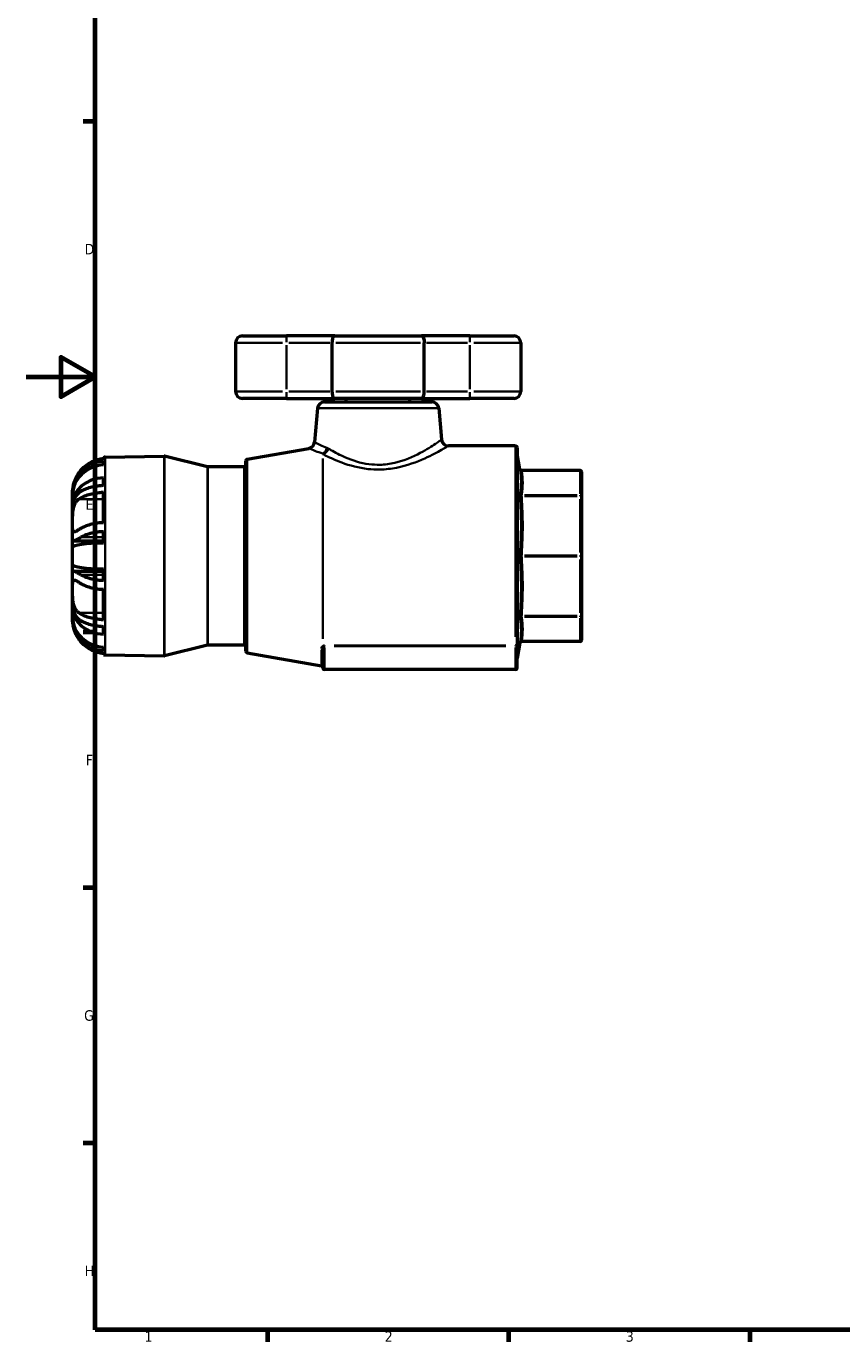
# Model space of a CAD drawing. Header units: millimetres. Extents: x 0 to 948, y -38 to 842.
# Tile 1 of 7: x 0 to 237, y 17 to 399. Entities that reach past the tile are written whole.
import ezdxf

# ---------------------------------------------------------------- set-up
doc = ezdxf.new("R2010")
doc.units = ezdxf.units.MM
for name, color, linetype, lineweight in [('Border (ANSI)', 7, 'Continuous', 70), ('Visible (ANSI)', 7, 'Continuous', 50), ('Visible Narrow (ANSI)', 7, 'Continuous', 35)]:
    doc.layers.add(name, color=color, linetype=linetype, lineweight=lineweight)
doc.styles.add('Note Text (ANSI)', font='tahoma.ttf')

# ---------------------------------------------------------------- blocks, each defined once
blk = doc.blocks.new('Borders Default Border')
at = {"layer": 'Border (ANSI)'}
for p, q in [((20, 371.25), (16.55, 371.25)), ((20, 222.75), (16.55, 222.75)), ((20, 148.5), (16.55, 148.5)), ((20, 74.25), (16.55, 74.25)), ((70.08, 20), (70.08, 16.55)), ((140.17, 20), (140.17, 16.55)), ((210.25, 20), (210.25, 16.55))]:
    blk.add_line(p, q, dxfattribs=at)
at = {"layer": 'Border (ANSI)', "flags": 128}
for points in [[(20, 20), (20, 574), (821, 574), (821, 20), (20, 20)], [(0, 297), (20, 297), (10, 302.77), (10, 291.23), (20, 297)]]:
    blk.add_lwpolyline(points, dxfattribs=at)
at = {"layer": 'Border (ANSI)', "char_height": 3.05, "attachment_point": 7, "style": 'Note Text (ANSI)'}
for s, insert in [('D', (16.96, 332.6)), ('E', (17.21, 258.35)), ('F', (17.29, 184.1)), ('G', (16.81, 109.79)), ('H', (16.97, 35.6)), ('1', (34.35, 16.55)), ('2', (104.2, 16.55)), ('3', (174.26, 16.49))]:
    blk.add_mtext(s, dxfattribs=dict(at, insert=insert))

msp = doc.modelspace()

# ---------------------------------------------------------------- linework, layer by layer
at = {"layer": 'Visible (ANSI)'}
for p, q in [((60.819, 306.927), (60.819, 292.727)), ((62.819, 308.927), (75.619, 308.927)), ((89.632, 308.927), (75.619, 308.927)), ((88.836, 306.927), (88.836, 292.727)), ((89.632, 308.927), (114.886, 308.927)), ((128.899, 308.927), (114.886, 308.927)), ((115.681, 292.727), (115.681, 306.927)), ((128.899, 308.927), (141.699, 308.927)), ((143.699, 306.927), (143.699, 292.727)), ((75.619, 290.727), (62.819, 290.727)), ((75.619, 290.727), (89.632, 290.727)), ((114.886, 290.727), (89.632, 290.727)), ((93.009, 289.727), (93.009, 290.727)), ((111.509, 289.727), (111.509, 290.727)), ((114.886, 290.727), (128.899, 290.727)), ((141.699, 290.727), (128.899, 290.727)), ((84.631, 287.902), (83.765, 278.007)), ((86.624, 289.727), (117.894, 289.727)), ((119.886, 287.902), (120.686, 278.753)), ((64.192, 273.05), (82.12, 276.212)), ((142.167, 276.927), (122.679, 276.927)), ((142.667, 276.427), (142.667, 219.32)), ((22.419, 273.146), (22.419, 273.607)), ((22.419, 271.424), (22.419, 272.56)), ((22.891, 273.627), (40.034, 273.926)), ((52.62, 270.862), (40.161, 273.912)), ((63.779, 217.297), (63.779, 272.558)), ((143.459, 270.194), (142.674, 274.644)), ((22.419, 265.395), (22.419, 267.681)), ((63.279, 270.847), (52.739, 270.847)), ((160.959, 269.781), (143.951, 269.781)), ((161.459, 262.148), (161.459, 269.281)), ((13.459, 263.352), (13.459, 264.028)), ((13.459, 263.352), (13.496, 263.352)), ((13.459, 262.574), (13.459, 263.352)), ((13.459, 260.081), (13.459, 262.574)), ((13.459, 260.081), (13.573, 260.081)), ((13.459, 258.503), (13.459, 260.081)), ((22.419, 254.603), (22.419, 263.471)), ((161.459, 244.927), (161.459, 262.148)), ((13.459, 254.478), (13.459, 258.503)), ((13.459, 249.776), (13.459, 254.478)), ((13.459, 247.421), (13.459, 249.776)), ((13.748, 249.358), (22.419, 249.358)), ((22.419, 248.671), (22.419, 252.092)), ((13.459, 242.434), (13.459, 247.421)), ((161.459, 227.707), (161.459, 244.927)), ((13.459, 240.078), (13.459, 242.434)), ((22.419, 237.762), (22.419, 241.184)), ((13.459, 235.377), (13.459, 240.078)), ((13.748, 240.497), (22.419, 240.497)), ((13.459, 231.352), (13.459, 235.377)), ((22.419, 226.384), (22.419, 235.252)), ((13.459, 229.773), (13.459, 231.352)), ((13.459, 229.773), (13.573, 229.773)), ((13.459, 227.28), (13.459, 229.773)), ((13.459, 226.503), (13.459, 227.28)), ((13.459, 226.503), (13.496, 226.503)), ((13.459, 225.826), (13.459, 226.503)), ((161.459, 220.574), (161.459, 227.707)), ((22.419, 222.174), (22.419, 224.46)), ((22.419, 217.295), (22.419, 218.431)), ((52.62, 218.993), (40.161, 215.943)), ((63.279, 219.007), (52.739, 219.007)), ((142.667, 218.849), (142.667, 219.32)), ((142.667, 212.427), (142.667, 218.849)), ((143.459, 219.66), (142.674, 215.21)), ((160.959, 220.074), (143.951, 220.074)), ((22.419, 216.248), (22.419, 216.708)), ((22.891, 216.228), (40.034, 215.929)), ((64.192, 216.805), (85.767, 213)), ((86.18, 212.427), (86.18, 217.675)), ((142.167, 211.927), (86.68, 211.927))]:
    msp.add_line(p, q, dxfattribs=at)
for centre, radius, start, end in [((62.819, 306.927), 2, 90, 180), ((141.699, 306.927), 2, 0, 90), ((62.819, 292.727), 2, 180, 270), ((141.699, 292.727), 2, 270, 0), ((86.624, 287.727), 2, 90, 175), ((117.894, 287.727), 2, 5, 90), ((81.773, 278.181), 2, 280, 355), ((122.679, 278.927), 2, 185, 270), ((142.167, 276.427), 0.5, 0, 90), ((23.059, 264.028), 9.6, 91, 93.82255), ((40.043, 273.426), 0.5, 76.24272, 91), ((64.279, 272.558), 0.5, 100, 180), ((143.167, 274.731), 0.5, 180, 190), ((52.739, 271.347), 0.5, 256.24272, 270), ((63.279, 271.347), 0.5, 270, 0), ((143.951, 270.281), 0.5, 190, 270), ((160.959, 269.281), 0.5, 0, 90), ((52.739, 218.507), 0.5, 90, 103.75728), ((63.279, 218.507), 0.5, 0, 90), ((143.951, 219.574), 0.5, 90, 170), ((160.959, 220.574), 0.5, 270, 0), ((23.059, 225.826), 9.6, 266.17745, 269), ((40.043, 216.428), 0.5, 269, 283.75728), ((64.279, 217.297), 0.5, 180, 260), ((143.167, 215.124), 0.5, 170, 180), ((85.68, 212.508), 0.5, 0, 80), ((86.68, 212.427), 0.5, 180, 270), ((142.167, 212.427), 0.5, 270, 0)]:
    msp.add_arc(centre, radius, start, end, dxfattribs=at)
for centre, ratio, start_param, end_param in [((23.059, 262.574), 0.9238795, 4.7791051, 6.2831853), ((23.059, 260.081), 0.7933533, 4.7791051, 6.2831853), ((23.059, 247.421), 0.1305262, 4.7791051, 6.2831853), ((23.059, 242.434), 0.1305262, 0, 1.5040802), ((23.059, 229.773), 0.7933533, 0, 1.5040802), ((23.059, 227.28), 0.9238795, 0, 1.5040802)]:
    msp.add_ellipse(centre, major_axis=(-9.6, 0), ratio=ratio, start_param=start_param, end_param=end_param, dxfattribs=at)
for points, knots in [([(89.632, 308.927), (89.631, 308.927), (89.63, 308.927), (89.568, 308.927), (89.507, 308.91), (89.389, 308.842), (89.333, 308.793), (89.187, 308.616), (89.104, 308.46), (88.972, 308.084), (88.921, 307.872), (88.853, 307.412), (88.836, 307.171), (88.836, 306.927)], [-0.65446927, -0.65446927, -0.65446927, -0.65446927, -0.65378216, -0.65378216, -0.60541587, -0.60541587, -0.55744867, -0.55744867, -0.47613668, -0.47613668, -0.40026732, -0.40026732, -0.32689108, -0.32689108, -0.32689108, -0.32689108]), ([(114.886, 308.927), (114.886, 308.927), (114.887, 308.927), (114.949, 308.927), (115.01, 308.91), (115.128, 308.842), (115.185, 308.793), (115.33, 308.616), (115.413, 308.46), (115.545, 308.084), (115.596, 307.872), (115.664, 307.412), (115.681, 307.171), (115.681, 306.927)], [-0.00068711, -0.00068711, -0.00068711, -0.00068711, 0, 0, 0.04836629, 0.04836629, 0.09633349, 0.09633349, 0.17764548, 0.17764548, 0.25351485, 0.25351485, 0.32689108, 0.32689108, 0.32689108, 0.32689108]), ([(88.836, 292.727), (88.836, 292.483), (88.853, 292.243), (88.921, 291.783), (88.972, 291.571), (89.104, 291.195), (89.187, 291.039), (89.333, 290.862), (89.389, 290.812), (89.507, 290.745), (89.568, 290.728), (89.63, 290.727), (89.631, 290.727), (89.632, 290.727)], [-0.32689108, -0.32689108, -0.32689108, -0.32689108, -0.25351485, -0.25351485, -0.17764548, -0.17764548, -0.09633349, -0.09633349, -0.04836629, -0.04836629, 0, 0, 0.00068711, 0.00068711, 0.00068711, 0.00068711]), ([(114.886, 290.727), (114.886, 290.727), (114.887, 290.727), (114.949, 290.728), (115.01, 290.745), (115.128, 290.812), (115.185, 290.862), (115.33, 291.039), (115.413, 291.195), (115.545, 291.571), (115.596, 291.783), (115.664, 292.243), (115.681, 292.483), (115.681, 292.727)], [-0.65446927, -0.65446927, -0.65446927, -0.65446927, -0.65378216, -0.65378216, -0.60541587, -0.60541587, -0.55744867, -0.55744867, -0.47613668, -0.47613668, -0.40026732, -0.40026732, -0.32689108, -0.32689108, -0.32689108, -0.32689108]), ([(22.419, 273.146), (22.019, 273.119), (21.606, 273.065), (20.57, 272.857), (19.955, 272.663), (18.865, 272.208), (18.29, 271.904), (17.218, 271.18), (16.72, 270.76), (15.957, 269.989), (15.612, 269.585), (15.301, 269.148)], [0.06227244, 0.06227244, 0.06227244, 0.06227244, 0.17649473, 0.17649473, 0.35298947, 0.35298947, 0.53094874, 0.53094874, 0.70890802, 0.70890802, 0.85665273, 0.85665273, 0.85665273, 0.85665273]), ([(15.822, 269.148), (15.994, 269.355), (16.17, 269.55), (16.762, 270.156), (17.257, 270.579), (18.326, 271.311), (18.9, 271.618), (19.985, 272.076), (20.594, 272.27), (21.617, 272.478), (22.024, 272.532), (22.419, 272.56)], [5.29063926, 5.29063926, 5.29063926, 5.29063926, 5.36657677, 5.36657677, 5.54480761, 5.54480761, 5.72303845, 5.72303845, 5.89791723, 5.89791723, 6.01053133, 6.01053133, 6.01053133, 6.01053133]), ([(15.301, 269.148), (15.041, 268.783), (14.803, 268.404), (14.43, 267.723), (14.285, 267.427), (14.024, 266.821), (13.911, 266.516), (13.68, 265.784), (13.594, 265.388), (13.482, 264.675), (13.467, 264.39), (13.458, 264.092), (13.459, 264.028), (13.459, 264.028)], [-3.5421651, -3.5421651, -3.5421651, -3.5421651, -3.3548664, -3.3548664, -3.2114452, -3.2114452, -3.0583508, -3.0583508, -2.826112, -2.826112, -2.5594804, -2.5594804, -2.3639597, -2.3639597, -2.3639597, -2.3639597]), ([(13.459, 263.352), (13.459, 263.656), (13.482, 263.989), (13.59, 264.696), (13.672, 265.062), (13.874, 265.731), (13.978, 266.024), (14.239, 266.656), (14.4, 266.991), (14.929, 267.961), (15.347, 268.576), (15.822, 269.148)], [-0.71571881, -0.71571881, -0.71571881, -0.71571881, -0.57650131, -0.57650131, -0.4417841, -0.4417841, -0.3393388, -0.3393388, -0.22321336, -0.22321336, 0, 0, 0, 0]), ([(22.419, 265.395), (22.024, 265.381), (21.617, 265.354), (20.594, 265.25), (19.985, 265.153), (18.9, 264.924), (18.326, 264.77), (17.257, 264.404), (16.762, 264.193), (16.17, 263.89), (15.994, 263.792), (15.822, 263.689)], [0.06226467, 0.06226467, 0.06226467, 0.06226467, 0.17487878, 0.17487878, 0.34975756, 0.34975756, 0.52798839, 0.52798839, 0.70621923, 0.70621923, 0.78215675, 0.78215675, 0.78215675, 0.78215675]), ([(13.459, 254.478), (13.459, 254.524), (13.459, 254.57), (13.459, 255.156), (13.456, 255.742), (13.486, 256.993), (13.522, 257.648), (13.686, 258.722), (13.784, 259.143), (14.036, 259.87), (14.18, 260.177), (14.565, 260.799), (14.819, 261.089), (15.169, 261.375), (15.234, 261.425), (15.301, 261.472)], [-1.77095569, -1.77095569, -1.77095569, -1.77095569, -1.75422434, -1.75422434, -1.56177191, -1.56177191, -1.35566569, -1.35566569, -1.20909613, -1.20909613, -1.08165462, -1.08165462, -0.91946172, -0.91946172, -0.88356152, -0.88356152, -0.88356152, -0.88356152]), ([(15.822, 263.689), (15.765, 263.655), (15.709, 263.619), (15.253, 263.318), (14.897, 262.995), (14.437, 262.4), (14.296, 262.181), (14.06, 261.736), (13.963, 261.517), (13.77, 260.987), (13.684, 260.671), (13.505, 259.757), (13.459, 259.142), (13.459, 258.503)], [-0.75064071, -0.75064071, -0.75064071, -0.75064071, -0.72394152, -0.72394152, -0.5307548, -0.5307548, -0.43095717, -0.43095717, -0.34381399, -0.34381399, -0.23175646, -0.23175646, -0.03556814, -0.03556814, -0.03556814, -0.03556814]), ([(15.301, 261.472), (15.612, 261.69), (15.957, 261.892), (16.72, 262.278), (17.218, 262.488), (18.29, 262.849), (18.865, 263.002), (19.955, 263.229), (20.57, 263.326), (21.606, 263.43), (22.019, 263.457), (22.419, 263.471)], [4.97226155, 4.97226155, 4.97226155, 4.97226155, 5.12000627, 5.12000627, 5.29796554, 5.29796554, 5.47592482, 5.47592482, 5.65241955, 5.65241955, 5.76664184, 5.76664184, 5.76664184, 5.76664184]), ([(15.301, 252.604), (15.2, 252.533), (15.104, 252.467), (14.743, 252.229), (14.505, 252.09), (14.139, 251.938), (14.001, 251.907), (13.755, 251.937), (13.661, 252.015), (13.511, 252.353), (13.48, 252.661), (13.456, 253.46), (13.459, 253.938), (13.459, 254.478)], [-2.65869807, -2.65869807, -2.65869807, -2.65869807, -2.60511584, -2.60511584, -2.44907341, -2.44907341, -2.3218261, -2.3218261, -2.17073938, -2.17073938, -1.96736542, -1.96736542, -1.77095569, -1.77095569, -1.77095569, -1.77095569]), ([(22.419, 254.603), (22.019, 254.589), (21.606, 254.562), (20.57, 254.458), (19.955, 254.361), (18.865, 254.134), (18.29, 253.981), (17.218, 253.619), (16.72, 253.41), (15.957, 253.024), (15.612, 252.822), (15.301, 252.604)], [0.06227244, 0.06227244, 0.06227244, 0.06227244, 0.17649473, 0.17649473, 0.35298947, 0.35298947, 0.53094874, 0.53094874, 0.70890802, 0.70890802, 0.85665273, 0.85665273, 0.85665273, 0.85665273]), ([(13.459, 249.776), (13.459, 249.608), (13.488, 249.49), (13.615, 249.368), (13.699, 249.349), (13.892, 249.371), (13.986, 249.397), (14.206, 249.48), (14.333, 249.538), (14.708, 249.728), (14.977, 249.882), (15.45, 250.163), (15.632, 250.272), (15.822, 250.387)], [-0.97615312, -0.97615312, -0.97615312, -0.97615312, -0.81963245, -0.81963245, -0.69136354, -0.69136354, -0.60094578, -0.60094578, -0.50610944, -0.50610944, -0.3493309, -0.3493309, -0.25960451, -0.25960451, -0.25960451, -0.25960451]), ([(15.822, 250.387), (15.994, 250.49), (16.17, 250.587), (16.762, 250.89), (17.257, 251.102), (18.326, 251.468), (18.9, 251.622), (19.985, 251.851), (20.594, 251.948), (21.617, 252.052), (22.024, 252.079), (22.419, 252.092)], [5.29303456, 5.29303456, 5.29303456, 5.29303456, 5.36897207, 5.36897207, 5.54720291, 5.54720291, 5.72543375, 5.72543375, 5.90031253, 5.90031253, 6.01292663, 6.01292663, 6.01292663, 6.01292663]), ([(13.459, 235.377), (13.459, 235.498), (13.459, 235.617), (13.459, 236.226), (13.458, 236.655), (13.497, 237.373), (13.543, 237.641), (13.726, 237.896), (13.828, 237.942), (14.088, 237.931), (14.235, 237.884), (14.635, 237.693), (14.901, 237.527), (15.233, 237.298), (15.267, 237.275), (15.301, 237.251)], [-1.81171833, -1.81171833, -1.81171833, -1.81171833, -1.76643615, -1.76643615, -1.57320104, -1.57320104, -1.36433289, -1.36433289, -1.22058157, -1.22058157, -1.09209737, -1.09209737, -0.92309998, -0.92309998, -0.90425007, -0.90425007, -0.90425007, -0.90425007]), ([(15.822, 239.468), (15.45, 239.692), (15.113, 239.895), (14.63, 240.166), (14.461, 240.255), (14.198, 240.377), (14.096, 240.419), (13.904, 240.48), (13.817, 240.497), (13.623, 240.496), (13.544, 240.447), (13.471, 240.279), (13.459, 240.19), (13.459, 240.078)], [-0.85925401, -0.85925401, -0.85925401, -0.85925401, -0.6849103, -0.6849103, -0.57564609, -0.57564609, -0.49353037, -0.49353037, -0.40229121, -0.40229121, -0.24905268, -0.24905268, -0.1458078, -0.1458078, -0.1458078, -0.1458078]), ([(15.301, 237.251), (15.612, 237.033), (15.957, 236.831), (16.72, 236.445), (17.218, 236.235), (18.29, 235.873), (18.865, 235.721), (19.955, 235.493), (20.57, 235.397), (21.606, 235.293), (22.019, 235.265), (22.419, 235.252)], [4.97223515, 4.97223515, 4.97223515, 4.97223515, 5.11997986, 5.11997986, 5.29793913, 5.29793913, 5.47589841, 5.47589841, 5.65239314, 5.65239314, 5.76661543, 5.76661543, 5.76661543, 5.76661543]), ([(22.419, 237.762), (22.024, 237.776), (21.617, 237.803), (20.594, 237.907), (19.985, 238.004), (18.9, 238.233), (18.326, 238.387), (17.257, 238.753), (16.762, 238.964), (16.17, 239.267), (15.994, 239.365), (15.822, 239.468)], [0.06226467, 0.06226467, 0.06226467, 0.06226467, 0.17487878, 0.17487878, 0.34975756, 0.34975756, 0.52798839, 0.52798839, 0.70621923, 0.70621923, 0.78215675, 0.78215675, 0.78215675, 0.78215675]), ([(15.301, 228.383), (15.121, 228.509), (14.955, 228.652), (14.576, 229.051), (14.376, 229.332), (14.055, 229.943), (13.93, 230.26), (13.702, 231.039), (13.618, 231.507), (13.493, 232.619), (13.472, 233.259), (13.457, 234.407), (13.459, 234.912), (13.459, 235.377)], [-2.71803484, -2.71803484, -2.71803484, -2.71803484, -2.6220157, -2.6220157, -2.47849574, -2.47849574, -2.35111066, -2.35111066, -2.19031865, -2.19031865, -1.98508221, -1.98508221, -1.81171833, -1.81171833, -1.81171833, -1.81171833]), ([(13.459, 231.352), (13.459, 231.283), (13.459, 231.214), (13.47, 230.52), (13.528, 229.922), (13.722, 229.039), (13.813, 228.735), (14.025, 228.19), (14.142, 227.948), (14.455, 227.417), (14.663, 227.144), (15.173, 226.613), (15.483, 226.37), (15.822, 226.166)], [-0.89004783, -0.89004783, -0.89004783, -0.89004783, -0.86889611, -0.86889611, -0.67605937, -0.67605937, -0.56580811, -0.56580811, -0.46666035, -0.46666035, -0.33251529, -0.33251529, -0.172719, -0.172719, -0.172719, -0.172719]), ([(13.459, 225.826), (13.459, 225.826), (13.459, 225.826), (13.459, 225.811), (13.456, 225.687), (13.484, 225.217), (13.518, 224.861), (13.68, 224.095), (13.777, 223.738), (14.028, 223.021), (14.17, 222.676), (14.553, 221.883), (14.805, 221.441), (15.158, 220.911), (15.228, 220.808), (15.301, 220.706)], [-1.76605587, -1.76605587, -1.76605587, -1.76605587, -1.75408301, -1.75408301, -1.56151674, -1.56151674, -1.3556135, -1.3556135, -1.20835398, -1.20835398, -1.08091279, -1.08091279, -0.91962174, -0.91962174, -0.88085384, -0.88085384, -0.88085384, -0.88085384]), ([(15.822, 220.706), (15.551, 221.033), (15.297, 221.375), (14.803, 222.124), (14.569, 222.533), (14.229, 223.228), (14.106, 223.509), (13.889, 224.078), (13.796, 224.364), (13.605, 225.069), (13.532, 225.472), (13.469, 226.08), (13.459, 226.299), (13.459, 226.503)], [-0.87707562, -0.87707562, -0.87707562, -0.87707562, -0.74994943, -0.74994943, -0.60688562, -0.60688562, -0.51006104, -0.51006104, -0.4098422, -0.4098422, -0.25811131, -0.25811131, -0.164221, -0.164221, -0.164221, -0.164221]), ([(22.419, 226.384), (22.019, 226.397), (21.606, 226.425), (20.57, 226.528), (19.955, 226.625), (18.865, 226.853), (18.29, 227.005), (17.218, 227.367), (16.72, 227.577), (15.957, 227.963), (15.612, 228.165), (15.301, 228.383)], [0.06227244, 0.06227244, 0.06227244, 0.06227244, 0.17649473, 0.17649473, 0.35298947, 0.35298947, 0.53094874, 0.53094874, 0.70890802, 0.70890802, 0.85665273, 0.85665273, 0.85665273, 0.85665273]), ([(15.822, 226.166), (15.994, 226.063), (16.17, 225.965), (16.762, 225.662), (17.257, 225.45), (18.326, 225.085), (18.9, 224.931), (19.985, 224.702), (20.594, 224.605), (21.617, 224.501), (22.024, 224.474), (22.419, 224.46)], [5.29303456, 5.29303456, 5.29303456, 5.29303456, 5.36897207, 5.36897207, 5.54720291, 5.54720291, 5.72543375, 5.72543375, 5.90031253, 5.90031253, 6.01292663, 6.01292663, 6.01292663, 6.01292663]), ([(15.301, 220.706), (15.612, 220.27), (15.957, 219.866), (16.72, 219.094), (17.218, 218.675), (18.29, 217.951), (18.865, 217.647), (19.955, 217.192), (20.57, 216.998), (21.606, 216.79), (22.019, 216.736), (22.419, 216.708)], [4.97223515, 4.97223515, 4.97223515, 4.97223515, 5.11997986, 5.11997986, 5.29793913, 5.29793913, 5.47589841, 5.47589841, 5.65239314, 5.65239314, 5.76661543, 5.76661543, 5.76661543, 5.76661543]), ([(22.419, 217.295), (22.024, 217.322), (21.617, 217.377), (20.594, 217.584), (19.985, 217.779), (18.9, 218.236), (18.326, 218.544), (17.257, 219.276), (16.762, 219.699), (16.17, 220.305), (15.994, 220.5), (15.822, 220.706)], [0.06226467, 0.06226467, 0.06226467, 0.06226467, 0.17487878, 0.17487878, 0.34975756, 0.34975756, 0.52798839, 0.52798839, 0.70621923, 0.70621923, 0.78215675, 0.78215675, 0.78215675, 0.78215675])]:
    msp.add_open_spline(points, degree=3, knots=knots, dxfattribs=at)
at = {"layer": 'Visible Narrow (ANSI)'}
for p, q in [((74.457, 306.927), (60.864, 306.927)), ((75.619, 308.921), (75.619, 307.084)), ((75.619, 306.217), (75.619, 293.437)), ((76.279, 306.927), (88.175, 306.927)), ((114.555, 306.927), (89.962, 306.927)), ((116.342, 306.927), (128.238, 306.927)), ((128.899, 308.921), (128.899, 307.084)), ((128.899, 306.217), (128.899, 293.437)), ((143.653, 306.927), (130.06, 306.927)), ((60.864, 292.727), (74.457, 292.727)), ((75.619, 292.57), (75.619, 290.734)), ((88.175, 292.727), (76.279, 292.727)), ((89.962, 292.727), (114.555, 292.727)), ((128.238, 292.727), (116.342, 292.727)), ((128.899, 292.57), (128.899, 290.734)), ((130.06, 292.727), (143.653, 292.727)), ((119.669, 287.902), (84.848, 287.902)), ((142.167, 221.462), (142.167, 276.674)), ((22.891, 273.274), (22.891, 216.581)), ((40.034, 216.286), (40.034, 273.569)), ((40.161, 273.555), (40.161, 216.3)), ((64.192, 272.704), (64.192, 217.151)), ((86.137, 220.835), (86.137, 273.27)), ((86.224, 273.022), (86.224, 220.919)), ((142.674, 274.278), (142.674, 215.576)), ((15.862, 269.148), (16.575, 269.148)), ((52.62, 219.312), (52.62, 270.542)), ((52.739, 270.528), (52.739, 219.326)), ((63.279, 219.326), (63.279, 270.528)), ((144.814, 269.743), (160.109, 269.743)), ((160.959, 269.747), (160.959, 269.781)), ((160.959, 269.386), (160.959, 262.967)), ((15.657, 261.472), (22.063, 261.472)), ((160.109, 262.61), (144.814, 262.61)), ((144.814, 262.339), (160.109, 262.339)), ((160.959, 262.357), (160.959, 262.602)), ((160.959, 261.478), (160.959, 245.98)), ((16.152, 250.387), (22.089, 250.387)), ((160.109, 245.119), (144.814, 245.119)), ((144.814, 244.736), (160.109, 244.736)), ((160.959, 244.754), (160.959, 245.1)), ((160.959, 243.875), (160.959, 228.376)), ((16.152, 239.468), (22.089, 239.468)), ((15.657, 228.383), (22.063, 228.383)), ((160.109, 227.515), (144.814, 227.515)), ((144.814, 227.245), (160.109, 227.245)), ((160.959, 227.253), (160.959, 227.497)), ((160.959, 226.888), (160.959, 220.468)), ((15.862, 220.706), (16.575, 220.706)), ((86.68, 218.905), (86.68, 218.692)), ((86.68, 212.265), (86.68, 218.341)), ((139.392, 218.914), (89.454, 218.914)), ((89.454, 218.678), (139.392, 218.678)), ((142.167, 218.905), (142.167, 218.692)), ((142.167, 218.341), (142.167, 212.265)), ((160.109, 220.112), (144.814, 220.112)), ((160.959, 220.074), (160.959, 220.108)), ((85.767, 213.013), (85.767, 217.605))]:
    msp.add_line(p, q, dxfattribs=at)
for centre, major_axis, ratio, start_param, end_param in [((85.79, 276.535), (-0.663, -1.887), 0.7923314, 0.6877627, 1.697328), ((86.224, 276.341), (0.952, 1.759), 0.7546654, 3.8262773, 4.9462773), ((143.964, 270.205), (-0.493, -0.084), 0.9219338, 0.0772196, 1.3450222), ((160.959, 269.281), (0.5, 0), 0.9238795, 0.0785398, 1.4922565), ((143.964, 263.072), (-0.493, 0.084), 0.9219338, 0.387901, 1.6557035), ((143.964, 262.531), (-0.499, -0.035), 0.3818775, 0.2056981, 1.4735006), ((160.959, 262.148), (0.5, 0), 0.9238795, 0.0785398, 1.4922565), ((160.959, 262.148), (0.5, 0), 0.3826834, 0.0785398, 1.4922565), ((143.964, 245.31), (-0.499, 0.035), 0.3818775, 0.2594226, 1.5272251), ((143.964, 244.545), (-0.499, -0.035), 0.3818775, 4.7559602, 6.0237627), ((160.959, 244.927), (0.5, 0), 0.3826834, 0.0785398, 1.4922565), ((160.959, 244.927), (0.5, 0), 0.3826834, 4.7909288, 6.2046455), ((143.964, 227.324), (-0.499, 0.035), 0.3818775, 4.8096847, 6.0774872), ((143.964, 226.783), (-0.493, -0.084), 0.9219338, 4.6274818, 5.8952843), ((160.959, 227.707), (0.5, 0), 0.3826834, 4.7909288, 6.2046455), ((160.959, 227.707), (0.5, 0), 0.9238795, 4.7909288, 6.2046455), ((85.68, 217.675), (0.5, 0), 0.8406051, 0.0698132, 1.3264502), ((86.05, 218.306), (0.231, -0.443), 0.6824218, 1.5525266, 2.2222708), ((86.224, 218.395), (0.231, -0.444), 0.5461709, 1.667963, 2.3433939), ((142.167, 219.32), (0.5, 0), 0.8129245, 4.7909288, 6.2046455), ((142.167, 218.849), (0.5, 0), 0.3420201, 4.7909288, 6.2046455), ((143.964, 219.65), (-0.493, 0.084), 0.9219338, 4.9381631, 6.2059657), ((160.959, 220.574), (0.5, 0), 0.9238795, 4.7909288, 6.2046455)]:
    msp.add_ellipse(centre, major_axis=major_axis, ratio=ratio, start_param=start_param, end_param=end_param, dxfattribs=at)
for points, knots in [([(82.121, 276.211), (82.121, 276.211), (82.175, 276.188), (82.556, 276.027), (83.169, 275.766), (84.655, 275.205), (85.343, 274.958), (86.137, 274.702)], [-1.3400197, -1.3400197, -1.3400197, -1.3400197, -1.0758092, -1.0758092, -0.4137728, -0.4137728, 0, 0, 0, 0]), ([(87.38, 276.361), (86.665, 276.64), (86.046, 276.91), (84.708, 277.522), (84.157, 277.806), (83.815, 277.981), (83.766, 278.006), (83.766, 278.006)], [0, 0, 0, 0, 0.4137728, 0.4137728, 1.0758092, 1.0758092, 1.3400197, 1.3400197, 1.3400197, 1.3400197]), ([(86.224, 274.493), (86.49, 274.358), (86.767, 274.219), (88.409, 273.413), (89.983, 272.702), (93.997, 271.231), (96.577, 270.516), (100.463, 270.087), (101.629, 270.032), (104.416, 270.088), (106.031, 270.276), (110.692, 271.192), (113.48, 272.253), (117.83, 274.208), (119.51, 275.116), (121.715, 276.351), (122.369, 276.743), (122.65, 276.91), (122.678, 276.926), (122.677, 276.926)], [-10.5661155, -10.5661155, -10.5661155, -10.5661155, -10.4276258, -10.4276258, -9.772085, -9.772085, -8.9336344, -8.9336344, -8.5850786, -8.5850786, -8.0969111, -8.0969111, -7.1037165, -7.1037165, -6.222337, -6.222337, -5.4769073, -5.4769073, -5.2830436, -5.2830436, -5.2830436, -5.2830436]), ([(87.771, 276.167), (87.706, 276.206), (87.641, 276.242), (87.51, 276.307), (87.445, 276.336), (87.38, 276.361)], [0, 0, 0, 0, 0.037615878, 0.037615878, 0.075231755, 0.075231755, 0.075231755, 0.075231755]), ([(120.685, 278.751), (120.686, 278.752), (120.66, 278.735), (120.408, 278.557), (119.822, 278.14), (117.841, 276.828), (116.33, 275.864), (112.409, 273.786), (109.891, 272.659), (105.674, 271.685), (104.212, 271.486), (101.688, 271.427), (100.633, 271.485), (97.115, 271.941), (94.782, 272.701), (91.158, 274.264), (89.738, 275.019), (88.26, 275.876), (88.011, 276.023), (87.771, 276.167)], [5.2830436, 5.2830436, 5.2830436, 5.2830436, 5.4769073, 5.4769073, 6.222337, 6.222337, 7.1037165, 7.1037165, 8.0969111, 8.0969111, 8.5850786, 8.5850786, 8.9336344, 8.9336344, 9.772085, 9.772085, 10.4276258, 10.4276258, 10.5661155, 10.5661155, 10.5661155, 10.5661155]), ([(86.137, 274.702), (86.151, 274.67), (86.166, 274.636), (86.195, 274.566), (86.209, 274.53), (86.224, 274.493)], [-0.075231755, -0.075231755, -0.075231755, -0.075231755, -0.037615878, -0.037615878, 0, 0, 0, 0]), ([(143.459, 270.194), (143.459, 270.194), (143.46, 270.188), (143.464, 270.162), (143.468, 270.143), (143.472, 270.118)], [-0.039296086, -0.039296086, -0.039296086, -0.039296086, -0.019340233, -0.019340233, 0, 0, 0, 0]), ([(143.472, 270.118), (143.482, 270.058), (143.492, 269.997), (143.685, 268.81), (143.786, 267.683), (143.786, 266.558), (143.786, 265.434), (143.685, 264.311), (143.492, 263.13), (143.482, 263.07), (143.472, 263.01)], [-3.594695, -3.594695, -3.594695, -3.594695, -3.5470408, -3.5470408, -2.6620311, -2.6620311, -2.6620311, -1.7770214, -1.7770214, -1.7293672, -1.7293672, -1.7293672, -1.7293672]), ([(143.964, 269.743), (143.96, 269.755), (143.957, 269.765), (143.952, 269.778), (143.951, 269.781), (143.951, 269.781)], [0, 0, 0, 0, 0.019340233, 0.019340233, 0.039296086, 0.039296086, 0.039296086, 0.039296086]), ([(143.964, 262.61), (143.974, 262.671), (143.985, 262.731), (144.177, 263.919), (144.278, 265.048), (144.278, 266.177), (144.278, 267.306), (144.177, 268.434), (143.985, 269.622), (143.974, 269.682), (143.964, 269.743)], [1.7293672, 1.7293672, 1.7293672, 1.7293672, 1.7770214, 1.7770214, 2.6620311, 2.6620311, 2.6620311, 3.5470408, 3.5470408, 3.594695, 3.594695, 3.594695, 3.594695]), ([(143.472, 263.01), (143.466, 262.974), (143.462, 262.926), (143.458, 262.803), (143.459, 262.726), (143.464, 262.587), (143.468, 262.53), (143.472, 262.47)], [-0.078594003, -0.078594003, -0.078594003, -0.078594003, -0.050284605, -0.050284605, -0.019340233, -0.019340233, 0, 0, 0, 0]), ([(143.472, 262.47), (143.482, 262.324), (143.492, 262.178), (143.685, 259.319), (143.786, 256.603), (143.786, 253.887), (143.786, 251.172), (143.685, 248.457), (143.492, 245.601), (143.482, 245.455), (143.472, 245.309)], [-3.594695, -3.594695, -3.594695, -3.594695, -3.5470408, -3.5470408, -2.6620311, -2.6620311, -2.6620311, -1.7770214, -1.7770214, -1.7293672, -1.7293672, -1.7293672, -1.7293672]), ([(143.964, 262.339), (143.96, 262.369), (143.957, 262.398), (143.951, 262.468), (143.95, 262.506), (143.954, 262.568), (143.958, 262.592), (143.964, 262.61)], [0, 0, 0, 0, 0.019340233, 0.019340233, 0.050284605, 0.050284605, 0.078594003, 0.078594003, 0.078594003, 0.078594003]), ([(143.964, 245.119), (143.974, 245.265), (143.985, 245.412), (144.177, 248.278), (144.278, 251.004), (144.278, 253.729), (144.278, 256.455), (144.177, 259.18), (143.985, 262.047), (143.974, 262.193), (143.964, 262.339)], [1.7293672, 1.7293672, 1.7293672, 1.7293672, 1.7770214, 1.7770214, 2.6620311, 2.6620311, 2.6620311, 3.5470408, 3.5470408, 3.594695, 3.594695, 3.594695, 3.594695]), ([(143.472, 245.309), (143.466, 245.222), (143.462, 245.13), (143.458, 244.934), (143.459, 244.831), (143.464, 244.667), (143.468, 244.605), (143.472, 244.546)], [-0.078594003, -0.078594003, -0.078594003, -0.078594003, -0.050284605, -0.050284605, -0.019340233, -0.019340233, 0, 0, 0, 0]), ([(143.964, 244.736), (143.96, 244.766), (143.957, 244.797), (143.951, 244.879), (143.95, 244.931), (143.954, 245.029), (143.958, 245.075), (143.964, 245.119)], [0, 0, 0, 0, 0.019340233, 0.019340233, 0.050284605, 0.050284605, 0.078594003, 0.078594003, 0.078594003, 0.078594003]), ([(143.964, 227.515), (143.974, 227.662), (143.985, 227.808), (144.177, 230.675), (144.278, 233.4), (144.278, 236.126), (144.278, 238.851), (144.177, 241.576), (143.985, 244.443), (143.974, 244.59), (143.964, 244.736)], [1.7293672, 1.7293672, 1.7293672, 1.7293672, 1.7770214, 1.7770214, 2.6620311, 2.6620311, 2.6620311, 3.5470408, 3.5470408, 3.594695, 3.594695, 3.594695, 3.594695]), ([(143.472, 244.546), (143.482, 244.4), (143.492, 244.254), (143.685, 241.397), (143.786, 238.683), (143.786, 235.968), (143.786, 233.252), (143.685, 230.536), (143.492, 227.677), (143.482, 227.53), (143.472, 227.384)], [-3.594695, -3.594695, -3.594695, -3.594695, -3.5470408, -3.5470408, -2.6620311, -2.6620311, -2.6620311, -1.7770214, -1.7770214, -1.7293672, -1.7293672, -1.7293672, -1.7293672]), ([(143.472, 227.384), (143.466, 227.298), (143.462, 227.216), (143.458, 227.062), (143.459, 226.992), (143.464, 226.9), (143.468, 226.87), (143.472, 226.845)], [-0.078594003, -0.078594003, -0.078594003, -0.078594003, -0.050284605, -0.050284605, -0.019340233, -0.019340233, 0, 0, 0, 0]), ([(143.472, 226.845), (143.482, 226.785), (143.492, 226.724), (143.685, 225.544), (143.786, 224.421), (143.786, 223.296), (143.786, 222.172), (143.685, 221.045), (143.492, 219.858), (143.482, 219.797), (143.472, 219.736)], [-3.594695, -3.594695, -3.594695, -3.594695, -3.5470408, -3.5470408, -2.6620311, -2.6620311, -2.6620311, -1.7770214, -1.7770214, -1.7293672, -1.7293672, -1.7293672, -1.7293672]), ([(143.964, 227.245), (143.96, 227.257), (143.957, 227.272), (143.951, 227.319), (143.95, 227.354), (143.954, 227.431), (143.958, 227.472), (143.964, 227.515)], [0, 0, 0, 0, 0.019340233, 0.019340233, 0.050284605, 0.050284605, 0.078594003, 0.078594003, 0.078594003, 0.078594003]), ([(143.964, 220.112), (143.974, 220.172), (143.985, 220.233), (144.177, 221.42), (144.278, 222.549), (144.278, 223.678), (144.278, 224.807), (144.177, 225.936), (143.985, 227.123), (143.974, 227.184), (143.964, 227.245)], [1.7293672, 1.7293672, 1.7293672, 1.7293672, 1.7770214, 1.7770214, 2.6620311, 2.6620311, 2.6620311, 3.5470408, 3.5470408, 3.594695, 3.594695, 3.594695, 3.594695]), ([(86.137, 218.709), (86.073, 218.677), (86.02, 218.637), (85.905, 218.526), (85.855, 218.45), (85.784, 218.28), (85.767, 218.185), (85.767, 218.089)], [-0.85137809, -0.85137809, -0.85137809, -0.85137809, -0.82173141, -0.82173141, -0.77429672, -0.77429672, -0.72039822, -0.72039822, -0.72039822, -0.72039822]), ([(86.18, 217.675), (86.18, 217.791), (86.189, 217.906), (86.224, 218.114), (86.249, 218.208), (86.307, 218.347), (86.333, 218.396), (86.365, 218.439)], [0.72039822, 0.72039822, 0.72039822, 0.72039822, 0.77429672, 0.77429672, 0.82173141, 0.82173141, 0.85137809, 0.85137809, 0.85137809, 0.85137809]), ([(86.68, 218.914), (86.648, 218.914), (86.615, 218.912), (86.542, 218.905), (86.501, 218.898), (86.406, 218.877), (86.354, 218.86), (86.277, 218.829), (86.25, 218.816), (86.224, 218.803)], [0, 0, 0, 0, 0.009711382, 0.009711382, 0.022405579, 0.022405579, 0.040330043, 0.040330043, 0.050735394, 0.050735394, 0.050735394, 0.050735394]), ([(86.452, 218.547), (86.465, 218.563), (86.478, 218.577), (86.517, 218.614), (86.543, 218.634), (86.59, 218.66), (86.611, 218.668), (86.648, 218.676), (86.664, 218.678), (86.68, 218.678)], [-0.050735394, -0.050735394, -0.050735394, -0.050735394, -0.040330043, -0.040330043, -0.022405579, -0.022405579, -0.009711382, -0.009711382, 0, 0, 0, 0]), ([(143.472, 219.736), (143.466, 219.7), (143.462, 219.677), (143.459, 219.662), (143.459, 219.66), (143.459, 219.66)], [-0.078594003, -0.078594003, -0.078594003, -0.078594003, -0.050284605, -0.050284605, -0.039296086, -0.039296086, -0.039296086, -0.039296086]), ([(143.951, 220.074), (143.951, 220.074), (143.952, 220.075), (143.954, 220.082), (143.958, 220.094), (143.964, 220.112)], [0.039296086, 0.039296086, 0.039296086, 0.039296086, 0.050284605, 0.050284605, 0.078594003, 0.078594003, 0.078594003, 0.078594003])]:
    msp.add_open_spline(points, degree=3, knots=knots, dxfattribs=at)
for points in [[(86.224, 218.803), (86.193, 218.771), (86.164, 218.741), (86.137, 218.709)], [(86.365, 218.439), (86.392, 218.474), (86.421, 218.51), (86.452, 218.547)]]:
    msp.add_open_spline(points, degree=3, dxfattribs=at)

# ---------------------------------------------------------------- block references
msp.add_blockref('Borders Default Border', (0, 0))

doc.saveas('drawing.dxf')
